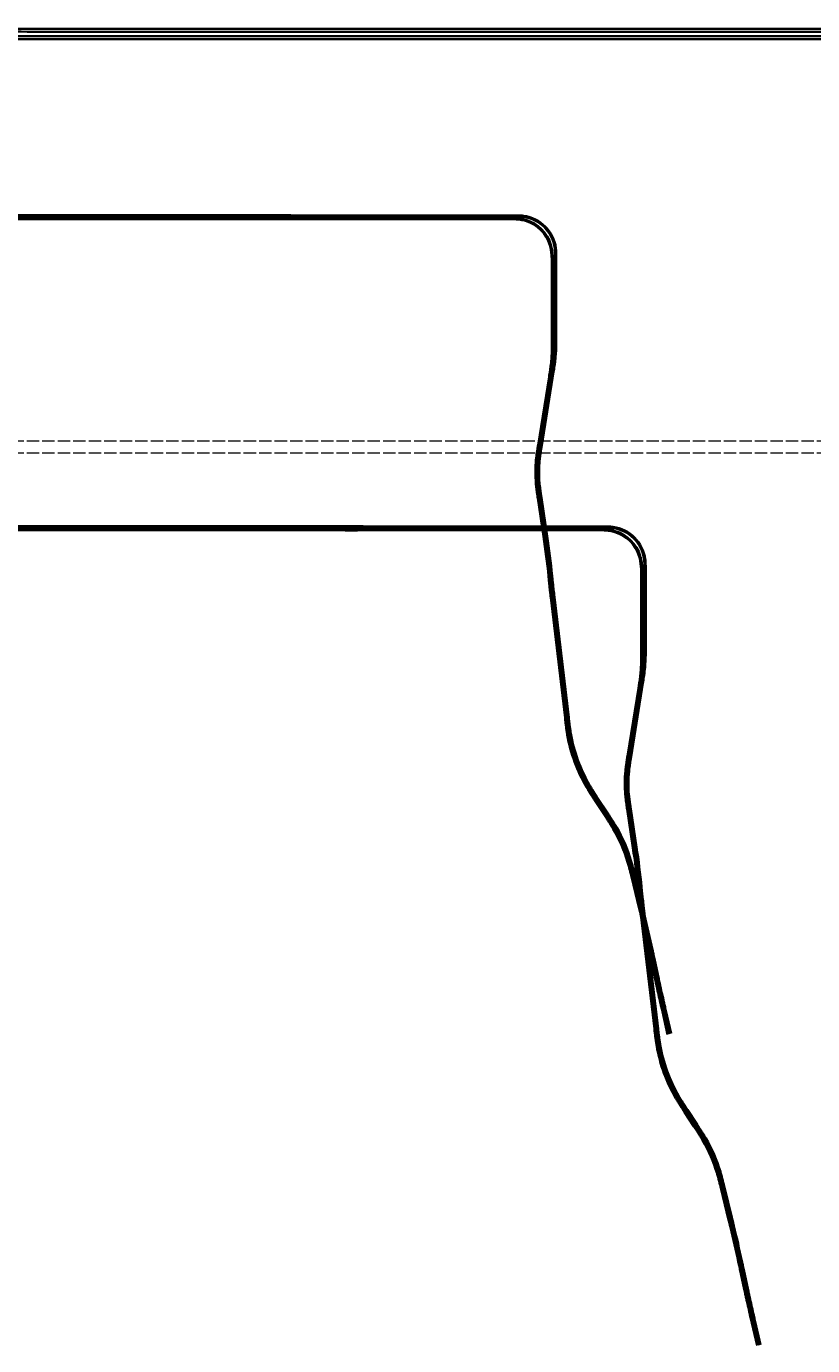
# Model space of a CAD drawing. Header units: metres. Extents: x -5203299 to 2078834, y 245743 to 5817682.
# Tile 254 of 256: x 366873 to 367840, y 5812834 to 5814456. Entities that reach past the tile are written whole.
import ezdxf

# ---------------------------------------------------------------- set-up
doc = ezdxf.new("R2010")
doc.units = ezdxf.units.M
doc.header["$LTSCALE"] = 0.5
doc.linetypes.add('ISO-02 Strichlinie', pattern=[3.81, 3.048, -0.762])
for name, color, linetype, lineweight, true_color in [('30 -35 Decken- 0 Decken', 7, 'Continuous', 35, 0x00ee00), ('70 -72 Beschriftung- 1 Beschriftung allgemein', 7, 'Continuous', 9, 0xff6633), ('99.04_Gleisplanung VP 02_23-EB-1236L-A-FAHRKANTE', 150, 'Continuous', 35, 0x007fff), ('99.04_Gleisplanung VP 02_23-EB-1236R-A-FAHRKANTE', 150, 'Continuous', 35, 0x007fff)]:
    doc.layers.add(name, color=color, linetype=linetype, lineweight=lineweight, true_color=true_color)
doc.layers.add('30 -39 Baustelle- Fläche', color=7, linetype='Continuous', lineweight=15)
doc.layers.add('Keine', color=7, linetype='Continuous', lineweight=9)
doc.styles.add('Arial', font='arial.ttf')

# ---------------------------------------------------------------- blocks, each defined once
blk = doc.blocks.new('_23-07-06_Massenplan_TB_Weiterführende Schule (3D)')
at = {"layer": '99.04_Gleisplanung VP 02_23-EB-1236L-A-FAHRKANTE', "flags": 128}
for points in [[(1068.7, -989.2), (1062.2, -961), (1062.2, -961, -0.000172), (1060.7, -954.7), (1060.7, -954.7), (1060.7, -954.7, -0.000515), (1059.7, -950.2), (1059.7, -950.2), (1059.7, -950.2, -0.002501), (1055.3, -930.7), (1055.3, -930.7, -0.000515), (1054.3, -926.2), (1054.3, -926.2, -0.000172), (1053, -919.9), (1053, -919.9), (1048.1, -897), (1048.1, -897, 0.000172), (1046.7, -890.7), (1046.7, -890.7, 0.000516), (1045.7, -886.2), (1045.7, -886.2, 0.005497), (1035.9, -843.5), (1035.9, -843.5, 0.000516), (1034.9, -839), (1034.9, -839, 0.000172), (1033.3, -832.8), (1024.5, -796.7), (1024.5, -796.7, 0.000206), (1023.9, -793.9), (1023.9, -793.9, 0.000617), (1023.4, -791.9), (1023.4, -791.9, 0.001028), (1022.7, -789.3, 0.001439), (1022.1, -787), (1022.1, -787, 0.00185), (1021.5, -784.5), (1021.5, -784.5, 0.002262), (1020.9, -782.2, 0.002673), (1020.2, -779.7), (1020.2, -779.7, 0.003084), (1019.5, -777.4), (1019.5, -777.4), (1019.5, -777.4, 0.059038), (1001.7, -736.6), (1001.7, -736.6, 0.003084), (1000.5, -734.5, 0.002673), (999.2, -732.3, 0.002262), (997.9, -730.2), (997.9, -730.2, 0.00185), (996.5, -728.1), (996.5, -728.1, 0.001439), (995.3, -726.1, 0.001028), (993.8, -723.9, 0.000617), (992.7, -722.1), (992.7, -722.1, 0.000206), (991.1, -719.7), (991.1, -719.7), (979.6, -702.2, -0.000202), (978, -699.7), (978, -699.7, -0.000607), (976.9, -698), (976.9, -698), (976.9, -698, -0.001012), (975.4, -695.8), (975.4, -695.8, -0.001416), (974.1, -693.8), (974.1, -693.8, -0.001821), (972.8, -691.6), (972.8, -691.6, -0.002226), (971.5, -689.5, -0.00263), (970.2, -687.3), (970.2, -687.3, -0.003035), (968.9, -685.2), (968.9, -685.2, -0.089393), (945.3, -620.7, -0.003187), (944.9, -618.1), (944.9, -618.1, -0.002762), (944.5, -615.5), (944.5, -615.5), (944.5, -615.5, -0.002337), (944.1, -613), (944.1, -613, -0.001912), (943.8, -610.3, -0.001487), (943.4, -607.8, -0.001062), (943.1, -605, -0.000637), (942.8, -602.9), (942.8, -602.9, -0.000212), (942.5, -599.8), (942.5, -599.8), (925, -452.1, -0.004356), (923.1, -434.7), (922.2, -425.7), (922.2, -425.7, 0.012297), (916.1, -377), (916.1, -377), (909, -329.6), (909, -329.6, -0.00023), (908.6, -327.1), (908.6, -327.1), (908.6, -327.1, -0.000689), (908.3, -325.2), (908.3, -325.2, -0.001149), (908, -322.8, -0.001608), (907.7, -320.7), (907.7, -320.7, -0.002067), (907.4, -318.4), (907.4, -318.4), (907.4, -318.4, -0.002527), (907.2, -316.3), (907.2, -316.3, -0.002986), (906.9, -314), (906.9, -314, -0.003446), (906.7, -311.8), (906.7, -311.8), (906.7, -311.8, -0.047889), (906.8, -282.4), (906.8, -282.4), (906.8, -282.4, -0.003446), (907.1, -280.2), (907.1, -280.2, -0.002986), (907.4, -277.9), (907.4, -277.9, -0.002527), (907.6, -275.7), (907.6, -275.7), (907.6, -275.7, -0.002067), (908, -273.4), (908, -273.4), (908, -273.4), (908, -273.4, -0.001608), (908.3, -271.3), (908.3, -271.3), (908.3, -271.3, -0.001149), (908.6, -269), (908.6, -269), (908.6, -269), (908.6, -269, -0.000689), (908.9, -267.1), (908.9, -267.1), (908.9, -267.1, -0.00023), (909.4, -264.5), (922.9, -180.7, 0.000535), (923.5, -177), (923.5, -177, 0.001604), (923.9, -174.3), (923.9, -174.3), (923.9, -174.3, 0.002673), (924.4, -170.9), (924.4, -170.9, 0.003742), (924.8, -167.9), (924.8, -167.9, 0.022917), (926.2, -150.6, 0.003742), (926.2, -147.6), (926.2, -147.6, 0.002673), (926.3, -144.1), (926.3, -144.1, 0.001604), (926.3, -141.4), (926.3, -141.4, 0.000535), (926.3, -137.7), (926.3, -137.7), (926.3, -44.3), (926.3, -44.3, 0.000282), (926.3, -42.4), (926.3, -42.4), (926.3, -42.4), (926.3, -42.4, 0.000846), (926.3, -41.1), (926.3, -41.1), (926.3, -41.1, 0.001411), (926.2, -39.4), (926.2, -39.4, 0.001975), (926.2, -37.8), (926.2, -37.8, 0.005642), (926.1, -34.4), (926.1, -34.4), (926.1, -34.4, 0.0079), (926, -31.4), (926, -31.4), (926, -31.4, 0.010157), (925.6, -28.1), (925.6, -28.1, 0.012414), (925.2, -25, 0.014671), (924.6, -21.8), (924.6, -21.8, 0.016929), (923.8, -18.7), (923.8, -18.7), (923.8, -18.7, 0.253394), (894, 11.1), (894, 11.1, 0.016929), (891, 11.9), (891, 11.9, 0.014671), (887.7, 12.5), (887.7, 12.5, 0.012414), (884.7, 12.9), (884.7, 12.9, 0.010157), (881.3, 13.2), (881.3, 13.2, 0.007899), (878.3, 13.4, 0.005642), (874.9, 13.5), (874.9, 13.5, 0.001975), (873.4, 13.5), (873.4, 13.5, 0.001411), (871.6, 13.5), (871.6, 13.5), (871.6, 13.5), (871.6, 13.5, 0.000846), (870.3, 13.5), (870.3, 13.5), (870.3, 13.5), (870.3, 13.5), (870.3, 13.5, 0.000282), (868.4, 13.5), (868.4, 13.5), (611.5, 13.5), (611.5, 13.5, 0.003084), (586.9, 13.4), (586.9, 13.4), (586.9, 13.4), (586.9, 13.4), (586.9, 13.4, -0.0031), (562.1, 13.2), (562.1, 13.2), (-195.7, 13.3)], [(1070.1, -988.8), (1063.5, -960.7), (1063.5, -960.7, -0.000172), (1062.1, -954.4), (1062.1, -954.4), (1062.1, -954.4, -0.000515), (1061.1, -949.9), (1061.1, -949.9, -0.002501), (1056.7, -930.4), (1056.7, -930.4, -0.000515), (1055.7, -925.9), (1055.7, -925.9), (1055.7, -925.9), (1055.7, -925.9, -0.000172), (1054.4, -919.6), (1054.4, -919.6), (1049.5, -896.7, 0.000172), (1048.1, -890.4, 0.000516), (1047.1, -885.9, 0.005497), (1037.3, -843.1, 0.000516), (1036.3, -838.7, 0.000172), (1034.7, -832.4), (1025.9, -796.4, 0.000206), (1025.2, -793.5), (1025.2, -793.5, 0.000617), (1024.7, -791.5), (1024.7, -791.5, 0.001028), (1024.1, -788.9, 0.001439), (1023.5, -786.7, 0.00185), (1022.9, -784.2, 0.002262), (1022.2, -781.8), (1022.2, -781.8, 0.002673), (1021.5, -779.3), (1021.5, -779.3), (1021.5, -779.3, 0.003084), (1020.9, -777), (1020.9, -777, 0.059038), (1003, -735.8, 0.003084), (1001.7, -733.7, 0.002673), (1000.4, -731.5), (1000.4, -731.5, 0.002262), (999.1, -729.5), (999.1, -729.5, 0.00185), (997.7, -727.3, 0.001439), (996.5, -725.3, 0.001028), (995, -723.1, 0.000617), (993.9, -721.3), (993.9, -721.3, 0.000206), (992.3, -718.9), (992.3, -718.9), (980.8, -701.4, -0.000202), (979.2, -698.9, -0.000607), (978.1, -697.2, -0.001012), (976.6, -695, -0.001416), (975.4, -693), (975.4, -693, -0.001821), (974, -690.8), (974, -690.8, -0.002226), (972.7, -688.8, -0.00263), (971.4, -686.6, -0.003035), (970.1, -684.5, -0.089393), (946.7, -620.4), (946.7, -620.4, -0.003187), (946.3, -617.9), (946.3, -617.9), (946.3, -617.9, -0.002762), (945.9, -615.3), (945.9, -615.3, -0.002337), (945.5, -612.8, -0.001912), (945.2, -610.1), (945.2, -610.1, -0.001487), (944.9, -607.6), (944.9, -607.6), (944.9, -607.6, -0.001062), (944.5, -604.9), (944.5, -604.9), (944.5, -604.9, -0.000637), (944.3, -602.7), (944.3, -602.7), (944.3, -602.7, -0.000212), (943.9, -599.7), (926.5, -451.9, -0.004356), (924.6, -434.5), (923.7, -425.6), (923.7, -425.6, 0.012297), (917.5, -376.7), (910.4, -329.4, -0.00023), (910, -326.8), (910, -326.8, -0.000689), (909.8, -325), (909.8, -325), (909.8, -325, -0.001149), (909.4, -322.6), (909.4, -322.6, -0.001608), (909.1, -320.5, -0.002067), (908.8, -318.2), (908.8, -318.2, -0.002527), (908.6, -316.1), (908.6, -316.1), (908.6, -316.1, -0.002986), (908.3, -313.8), (908.3, -313.8), (908.3, -313.8, -0.003446), (908.1, -311.6), (908.1, -311.6, -0.047889), (908.3, -282.5), (908.3, -282.5, -0.003446), (908.5, -280.4), (908.5, -280.4), (908.5, -280.4, -0.002986), (908.8, -278.1), (908.8, -278.1), (908.8, -278.1, -0.002527), (909.1, -275.9), (909.1, -275.9), (909.1, -275.9, -0.002067), (909.4, -273.6), (909.4, -273.6), (909.4, -273.6, -0.001608), (909.7, -271.5), (909.7, -271.5), (909.7, -271.5, -0.001149), (910.1, -269.2), (910.1, -269.2), (910.1, -269.2, -0.000689), (910.4, -267.3), (910.4, -267.3, -0.00023), (910.8, -264.8), (924.3, -181, 0.000535), (924.9, -177.2, 0.001604), (925.3, -174.5), (925.3, -174.5, 0.002673), (925.8, -171.1), (925.8, -171.1), (925.8, -171.1, 0.003742), (926.2, -168.1), (926.2, -168.1), (926.2, -168.1, 0.022917), (927.6, -150.7), (927.6, -150.7, 0.003742), (927.7, -147.6, 0.002673), (927.7, -144.2, 0.001604), (927.7, -141.4, 0.000535), (927.7, -137.7), (927.7, -44.3), (927.7, -44.3), (927.7, -44.3, 0.000282), (927.7, -42.4), (927.7, -42.4), (927.7, -42.4, 0.000846), (927.7, -41.1), (927.7, -41.1), (927.7, -41.1, 0.001411), (927.7, -39.3), (927.7, -39.3), (927.7, -39.3, 0.001975), (927.7, -37.8), (927.7, -37.8), (927.7, -37.8, 0.005642), (927.6, -34.4), (927.6, -34.4), (927.6, -34.4, 0.0079), (927.4, -31.3), (927.4, -31.3, 0.010157), (927.1, -27.9), (927.1, -27.9, 0.012414), (926.6, -24.7), (926.6, -24.7), (926.6, -24.7, 0.014671), (926, -21.4), (926, -21.4, 0.016929), (925.2, -18.3, 0.253394), (894.4, 12.4, 0.016929), (891.3, 13.3), (891.3, 13.3, 0.014671), (888, 13.9), (888, 13.9, 0.012414), (884.8, 14.3, 0.010157), (881.4, 14.7), (881.4, 14.7, 0.007899), (878.4, 14.8), (878.4, 14.8), (878.4, 14.8, 0.005642), (874.9, 14.9), (874.9, 14.9, 0.001975), (873.4, 15), (873.4, 15, 0.001411), (871.7, 15), (871.7, 15), (871.7, 15), (871.7, 15, 0.000846), (870.3, 15), (870.3, 15), (870.3, 15), (870.3, 15), (870.3, 15, 0.000282), (868.4, 15), (868.4, 15), (868.4, 15), (611.5, 15), (611.5, 15, 0.003084), (586.8, 14.8), (586.8, 14.8, -0.0031), (562.1, 14.7), (-195.7, 14.7, -0.005965)]]:
    blk.add_lwpolyline(points, format="xyb", dxfattribs=at)
at = {"layer": '99.04_Gleisplanung VP 02_23-EB-1236R-A-FAHRKANTE', "flags": 128}
for points in [[(1073, -988.2), (1066.5, -960, -0.000172), (1065.1, -953.7), (1065.1, -953.7, -0.000516), (1064.1, -949.2), (1064.1, -949.2), (1064.1, -949.2, -0.0025), (1059.7, -929.7), (1059.7, -929.7, -0.000516), (1058.7, -925.3), (1058.7, -925.3, -0.000172), (1057.4, -919), (1057.4, -919), (1057.4, -919), (1052.4, -896), (1052.4, -896, 0.000172), (1051.1, -889.8), (1051.1, -889.8), (1051.1, -889.8, 0.000516), (1050.1, -885.3), (1050.1, -885.3, 0.005498), (1040.3, -842.4), (1040.3, -842.4, 0.000516), (1039.2, -837.9), (1039.2, -837.9), (1039.2, -837.9, 0.000172), (1037.7, -831.7), (1037.7, -831.7), (1028.7, -794.7, 0.000206), (1028, -791.8, 0.000617), (1027.5, -789.8, 0.001028), (1026.8, -787.3, 0.001439), (1026.3, -785, 0.00185), (1025.6, -782.5), (1025.6, -782.5, 0.002262), (1025, -780.1), (1025, -780.1, 0.002673), (1024.3, -777.7), (1024.3, -777.7, 0.003084), (1023.6, -775.3), (1023.6, -775.3, 0.059096), (1005.7, -734.1, 0.003084), (1004.4, -732, 0.002673), (1003.1, -729.8, 0.002262), (1001.8, -727.7, 0.00185), (1000.4, -725.6, 0.001439), (999.2, -723.6), (999.2, -723.6, 0.001028), (997.7, -721.4), (997.7, -721.4, 0.000617), (996.6, -719.6), (996.6, -719.6, 0.000206), (995, -717.2), (995, -717.2), (983.3, -699.4, -0.000206), (981.7, -697, -0.000617), (980.6, -695.2), (980.6, -695.2, -0.001028), (979.2, -693), (979.2, -693, -0.001439), (977.9, -691), (977.9, -691, -0.00185), (976.5, -688.8), (976.5, -688.8), (976.5, -688.8, -0.002262), (975.2, -686.8), (975.2, -686.8, -0.002673), (973.9, -684.6, -0.003084), (972.7, -682.5), (972.7, -682.5, -0.089685), (949.6, -619.2), (949.6, -619.2, -0.003084), (949.2, -616.8), (949.2, -616.8, -0.002673), (948.9, -614.3), (948.9, -614.3), (948.9, -614.3, -0.002262), (948.5, -611.9), (948.5, -611.9), (948.5, -611.9, -0.00185), (948.2, -609.4), (948.2, -609.4, -0.001439), (947.9, -607, -0.001028), (947.5, -604.4, -0.000617), (947.3, -602.3), (947.3, -602.3, -0.000206), (947, -599.5), (947, -599.5), (929.5, -451.5, -0.004356), (927.6, -434.2), (926.7, -425.3), (926.7, -425.3, 0.012297), (920.6, -376.3), (920.6, -376.3), (913.4, -329), (913.4, -329), (913.4, -329, -0.000234), (913.1, -326.4), (913.1, -326.4), (913.1, -326.4, -0.000703), (912.8, -324.5, -0.001172), (912.4, -322.2), (912.4, -322.2, -0.001641), (912.2, -320.1), (912.2, -320.1, -0.002109), (911.9, -317.8, -0.002578), (911.6, -315.6), (911.6, -315.6, -0.003047), (911.3, -313.4), (911.3, -313.4), (911.3, -313.4, -0.003516), (911.1, -311.2), (911.1, -311.2), (911.1, -311.2, -0.04729), (911.3, -283), (911.3, -283, -0.003516), (911.5, -280.8, -0.003047), (911.8, -278.6, -0.002578), (912.1, -276.4, -0.002109), (912.4, -274.1, -0.001641), (912.7, -272), (912.7, -272, -0.001172), (913.1, -269.7), (913.1, -269.7), (913.1, -269.7), (913.1, -269.7, -0.000703), (913.4, -267.8), (913.4, -267.8, -0.000234), (913.8, -265.2), (928.4, -174.5), (928.4, -174.5, 0.000486), (929, -171), (929, -171), (929, -171, 0.001457), (929.3, -168.5), (929.3, -168.5, 0.002428), (929.8, -165.4, 0.003399), (930.2, -162.6, 0.024483), (931.7, -143.7, 0.003399), (931.8, -140.8, 0.002428), (931.8, -137.7), (931.8, -137.7, 0.001457), (931.8, -135.1), (931.8, -135.1), (931.8, -135.1, 0.000486), (931.8, -131.6), (931.8, -131.6), (931.8, -34.3, 0.000515), (931.8, -32.6), (931.8, -32.6, 0.001545), (931.8, -31.3, 0.002576), (931.8, -29.7, 0.003606), (931.7, -28.3, 0.004636), (931.7, -26.7, 0.005666), (931.6, -25.3), (931.6, -25.3, 0.006697), (931.4, -23.7), (931.4, -23.7, 0.007727), (931.3, -22.2), (931.3, -22.2, 0.33882), (891.5, 17.5), (891.5, 17.5), (891.5, 17.5, 0.007727), (890.1, 17.7), (890.1, 17.7), (890.1, 17.7, 0.006697), (888.5, 17.8), (888.5, 17.8, 0.005666), (887, 17.9), (887, 17.9, 0.004636), (885.5, 18), (885.5, 18), (885.5, 18, 0.003606), (884.1, 18), (884.1, 18), (884.1, 18, 0.002576), (882.5, 18), (882.5, 18, 0.001545), (881.2, 18), (881.2, 18), (881.2, 18), (881.2, 18, 0.000515), (879.5, 18), (879.5, 18), (611.5, 18), (611.5, 18), (611.5, 18, -0.00304), (587.2, 18.2), (587.2, 18.2), (587.2, 18.2, 0.003024), (563, 18.3), (563, 18.3), (563, 18.3), (563, 18.3), (-195.6, 18.4)], [(1071.6, -988.5), (1065.1, -960.3), (1065.1, -960.3, -0.000172), (1063.7, -954), (1063.7, -954), (1063.7, -954, -0.000516), (1062.7, -949.6), (1062.7, -949.6), (1062.7, -949.6, -0.0025), (1058.3, -930), (1058.3, -930), (1058.3, -930, -0.000516), (1057.3, -925.6), (1057.3, -925.6), (1057.3, -925.6, -0.000172), (1056, -919.3), (1056, -919.3), (1051, -896.3, 0.000172), (1049.7, -890.1, 0.000516), (1048.7, -885.6), (1048.7, -885.6, 0.005498), (1038.9, -842.7), (1038.9, -842.7, 0.000516), (1037.8, -838.3, 0.000172), (1036.3, -832.1), (1036.3, -832.1), (1027.3, -795), (1027.3, -795, 0.000206), (1026.6, -792.2), (1026.6, -792.2, 0.000617), (1026.1, -790.2, 0.001028), (1025.4, -787.6, 0.001439), (1024.9, -785.3, 0.00185), (1024.2, -782.8), (1024.2, -782.8, 0.002262), (1023.6, -780.5), (1023.6, -780.5, 0.002673), (1022.9, -778.1), (1022.9, -778.1, 0.003084), (1022.2, -775.7), (1022.2, -775.7), (1022.2, -775.7, 0.059096), (1004.4, -734.8), (1004.4, -734.8, 0.003084), (1003.2, -732.7, 0.002673), (1001.9, -730.6, 0.002262), (1000.6, -728.5), (1000.6, -728.5, 0.00185), (999.2, -726.3), (999.2, -726.3), (999.2, -726.3, 0.001439), (998, -724.3), (998, -724.3, 0.001028), (996.5, -722.1, 0.000617), (995.4, -720.4), (995.4, -720.4, 0.000206), (993.8, -718), (982.1, -700.2), (982.1, -700.2), (982.1, -700.2, -0.000206), (980.5, -697.7), (980.5, -697.7), (980.5, -697.7, -0.000617), (979.4, -696), (979.4, -696, -0.001028), (977.9, -693.8), (977.9, -693.8, -0.001439), (976.7, -691.8), (976.7, -691.8, -0.00185), (975.3, -689.6), (975.3, -689.6, -0.002262), (974, -687.5), (974, -687.5, -0.002673), (972.7, -685.3), (972.7, -685.3, -0.003084), (971.4, -683.2), (971.4, -683.2, -0.089685), (948.2, -619.5, -0.003084), (947.8, -617.1, -0.002673), (947.4, -614.5), (947.4, -614.5, -0.002262), (947.1, -612.1), (947.1, -612.1, -0.00185), (946.7, -609.6, -0.001439), (946.4, -607.2), (946.4, -607.2, -0.001028), (946.1, -604.6), (946.1, -604.6), (946.1, -604.6, -0.000617), (945.9, -602.5), (945.9, -602.5, -0.000206), (945.5, -599.6), (928.1, -451.7), (928.1, -451.7, -0.004356), (926.2, -434.4), (926.2, -434.4), (925.3, -425.4, 0.012297), (919.1, -376.5), (912, -329.2), (912, -329.2, -0.000234), (911.6, -326.6), (911.6, -326.6), (911.6, -326.6, -0.000703), (911.4, -324.7), (911.4, -324.7), (911.4, -324.7, -0.001172), (911, -322.4), (911, -322.4), (911, -322.4, -0.001641), (910.7, -320.3), (910.7, -320.3, -0.002109), (910.4, -318), (910.4, -318, -0.002578), (910.2, -315.8), (910.2, -315.8, -0.003047), (909.9, -313.5), (909.9, -313.5, -0.003516), (909.7, -311.3), (909.7, -311.3), (909.7, -311.3, -0.04729), (909.9, -282.9), (909.9, -282.9, -0.003516), (910.1, -280.7), (910.1, -280.7, -0.003047), (910.4, -278.4), (910.4, -278.4, -0.002578), (910.6, -276.2), (910.6, -276.2, -0.002109), (911, -273.9), (911, -273.9), (911, -273.9, -0.001641), (911.3, -271.8), (911.3, -271.8), (911.3, -271.8, -0.001172), (911.7, -269.5), (911.7, -269.5), (911.7, -269.5, -0.000703), (911.9, -267.6), (911.9, -267.6), (911.9, -267.6), (911.9, -267.6, -0.000234), (912.4, -265), (912.4, -265), (927, -174.2, 0.000486), (927.5, -170.8, 0.001457), (927.9, -168.3), (927.9, -168.3, 0.002428), (928.4, -165.2, 0.003399), (928.8, -162.4), (928.8, -162.4, 0.024483), (930.3, -143.6), (930.3, -143.6, 0.003399), (930.3, -140.8, 0.002428), (930.4, -137.6, 0.001457), (930.4, -135.1), (930.4, -135.1), (930.4, -135.1, 0.000486), (930.4, -131.6), (930.4, -131.6), (930.4, -34.3), (930.4, -34.3, 0.000515), (930.4, -32.6), (930.4, -32.6, 0.001545), (930.4, -31.3), (930.4, -31.3, 0.002576), (930.3, -29.7), (930.3, -29.7, 0.003606), (930.3, -28.3, 0.004636), (930.2, -26.8, 0.005666), (930.1, -25.4, 0.006697), (930, -23.9), (930, -23.9, 0.007727), (929.8, -22.4), (929.8, -22.4), (929.8, -22.4, 0.33882), (891.3, 16.1), (891.3, 16.1), (891.3, 16.1, 0.007727), (889.9, 16.2), (889.9, 16.2), (889.9, 16.2), (889.9, 16.2, 0.006697), (888.4, 16.4), (888.4, 16.4), (888.4, 16.4, 0.005666), (887, 16.5), (887, 16.5), (887, 16.5, 0.004636), (885.4, 16.5), (885.4, 16.5), (885.4, 16.5), (885.4, 16.5, 0.003606), (884, 16.6), (884, 16.6), (884, 16.6, 0.002576), (882.5, 16.6), (882.5, 16.6), (882.5, 16.6), (882.5, 16.6), (882.5, 16.6, 0.001545), (881.2, 16.6), (881.2, 16.6, 0.000515), (879.5, 16.6), (611.5, 16.6, -0.00304), (587.2, 16.7), (587.2, 16.7), (587.2, 16.7, 0.003024), (563, 16.9), (-195.6, 16.9, -0.005965)]]:
    blk.add_lwpolyline(points, format="xyb", dxfattribs=at)
blk = doc.blocks.new('_23-07-06_Massenplan_TB_Weiterführende Schule-2 (3D)')
at = {"layer": '99.04_Gleisplanung VP 02_23-EB-1236L-A-FAHRKANTE', "flags": 128}
for points in [[(1068.7, -989.2), (1062.2, -961), (1062.2, -961, -0.000172), (1060.7, -954.7), (1060.7, -954.7), (1060.7, -954.7, -0.000515), (1059.7, -950.2), (1059.7, -950.2), (1059.7, -950.2, -0.002501), (1055.3, -930.7), (1055.3, -930.7, -0.000515), (1054.3, -926.2), (1054.3, -926.2, -0.000172), (1053, -919.9), (1053, -919.9), (1048.1, -897), (1048.1, -897, 0.000172), (1046.7, -890.7), (1046.7, -890.7, 0.000516), (1045.7, -886.2), (1045.7, -886.2, 0.005497), (1035.9, -843.5), (1035.9, -843.5, 0.000516), (1034.9, -839), (1034.9, -839, 0.000172), (1033.3, -832.8), (1024.5, -796.7), (1024.5, -796.7, 0.000206), (1023.9, -793.9), (1023.9, -793.9, 0.000617), (1023.4, -791.9), (1023.4, -791.9, 0.001028), (1022.7, -789.3, 0.001439), (1022.1, -787), (1022.1, -787, 0.00185), (1021.5, -784.5), (1021.5, -784.5, 0.002262), (1020.9, -782.2, 0.002673), (1020.2, -779.7), (1020.2, -779.7, 0.003084), (1019.5, -777.4), (1019.5, -777.4), (1019.5, -777.4, 0.059038), (1001.7, -736.6), (1001.7, -736.6, 0.003084), (1000.5, -734.5, 0.002673), (999.2, -732.3, 0.002262), (997.9, -730.2), (997.9, -730.2, 0.00185), (996.5, -728.1), (996.5, -728.1, 0.001439), (995.3, -726.1, 0.001028), (993.8, -723.9, 0.000617), (992.7, -722.1), (992.7, -722.1, 0.000206), (991.1, -719.7), (991.1, -719.7), (979.6, -702.2, -0.000202), (978, -699.7), (978, -699.7, -0.000607), (976.9, -698), (976.9, -698), (976.9, -698, -0.001012), (975.4, -695.8), (975.4, -695.8, -0.001416), (974.1, -693.8), (974.1, -693.8, -0.001821), (972.8, -691.6), (972.8, -691.6, -0.002226), (971.5, -689.5, -0.00263), (970.2, -687.3), (970.2, -687.3, -0.003035), (968.9, -685.2), (968.9, -685.2, -0.089393), (945.3, -620.7, -0.003187), (944.9, -618.1), (944.9, -618.1, -0.002762), (944.5, -615.5), (944.5, -615.5), (944.5, -615.5, -0.002337), (944.1, -613), (944.1, -613, -0.001912), (943.8, -610.3, -0.001487), (943.4, -607.8, -0.001062), (943.1, -605, -0.000637), (942.8, -602.9), (942.8, -602.9, -0.000212), (942.5, -599.8), (942.5, -599.8), (925, -452.1, -0.004356), (923.1, -434.7), (922.2, -425.7), (922.2, -425.7, 0.012297), (916.1, -377), (916.1, -377), (909, -329.6), (909, -329.6, -0.00023), (908.6, -327.1), (908.6, -327.1), (908.6, -327.1, -0.000689), (908.3, -325.2), (908.3, -325.2, -0.001149), (908, -322.8, -0.001608), (907.7, -320.7), (907.7, -320.7, -0.002067), (907.4, -318.4), (907.4, -318.4), (907.4, -318.4, -0.002527), (907.2, -316.3), (907.2, -316.3, -0.002986), (906.9, -314), (906.9, -314, -0.003446), (906.7, -311.8), (906.7, -311.8), (906.7, -311.8, -0.047889), (906.8, -282.4), (906.8, -282.4), (906.8, -282.4, -0.003446), (907.1, -280.2), (907.1, -280.2, -0.002986), (907.4, -277.9), (907.4, -277.9, -0.002527), (907.6, -275.7), (907.6, -275.7), (907.6, -275.7, -0.002067), (908, -273.4), (908, -273.4), (908, -273.4), (908, -273.4, -0.001608), (908.3, -271.3), (908.3, -271.3), (908.3, -271.3, -0.001149), (908.6, -269), (908.6, -269), (908.6, -269), (908.6, -269, -0.000689), (908.9, -267.1), (908.9, -267.1), (908.9, -267.1, -0.00023), (909.4, -264.5), (922.9, -180.7, 0.000535), (923.5, -177), (923.5, -177, 0.001604), (923.9, -174.3), (923.9, -174.3), (923.9, -174.3, 0.002673), (924.4, -170.9), (924.4, -170.9, 0.003742), (924.8, -167.9), (924.8, -167.9, 0.022917), (926.2, -150.6, 0.003742), (926.2, -147.6), (926.2, -147.6, 0.002673), (926.3, -144.1), (926.3, -144.1, 0.001604), (926.3, -141.4), (926.3, -141.4, 0.000535), (926.3, -137.7), (926.3, -137.7), (926.3, -44.3), (926.3, -44.3, 0.000282), (926.3, -42.4), (926.3, -42.4), (926.3, -42.4), (926.3, -42.4, 0.000846), (926.3, -41.1), (926.3, -41.1), (926.3, -41.1, 0.001411), (926.2, -39.4), (926.2, -39.4, 0.001975), (926.2, -37.8), (926.2, -37.8, 0.005642), (926.1, -34.4), (926.1, -34.4), (926.1, -34.4, 0.0079), (926, -31.4), (926, -31.4), (926, -31.4, 0.010157), (925.6, -28.1), (925.6, -28.1, 0.012414), (925.2, -25, 0.014671), (924.6, -21.8), (924.6, -21.8, 0.016929), (923.8, -18.7), (923.8, -18.7), (923.8, -18.7, 0.253394), (894, 11.1), (894, 11.1, 0.016929), (891, 11.9), (891, 11.9, 0.014671), (887.7, 12.5), (887.7, 12.5, 0.012414), (884.7, 12.9), (884.7, 12.9, 0.010157), (881.3, 13.2), (881.3, 13.2, 0.007899), (878.3, 13.4, 0.005642), (874.9, 13.5), (874.9, 13.5, 0.001975), (873.4, 13.5), (873.4, 13.5, 0.001411), (871.6, 13.5), (871.6, 13.5), (871.6, 13.5), (871.6, 13.5, 0.000846), (870.3, 13.5), (870.3, 13.5), (870.3, 13.5), (870.3, 13.5), (870.3, 13.5, 0.000282), (868.4, 13.5), (868.4, 13.5), (611.5, 13.5), (611.5, 13.5, 0.003084), (586.9, 13.4), (586.9, 13.4), (586.9, 13.4), (586.9, 13.4), (586.9, 13.4, -0.0031), (562.1, 13.2), (562.1, 13.2), (-195.7, 13.3)], [(1070.1, -988.8), (1063.5, -960.7), (1063.5, -960.7, -0.000172), (1062.1, -954.4), (1062.1, -954.4), (1062.1, -954.4, -0.000515), (1061.1, -949.9), (1061.1, -949.9, -0.002501), (1056.7, -930.4), (1056.7, -930.4, -0.000515), (1055.7, -925.9), (1055.7, -925.9), (1055.7, -925.9), (1055.7, -925.9, -0.000172), (1054.4, -919.6), (1054.4, -919.6), (1049.5, -896.7, 0.000172), (1048.1, -890.4, 0.000516), (1047.1, -885.9, 0.005497), (1037.3, -843.1, 0.000516), (1036.3, -838.7, 0.000172), (1034.7, -832.4), (1025.9, -796.4, 0.000206), (1025.2, -793.5), (1025.2, -793.5, 0.000617), (1024.7, -791.5), (1024.7, -791.5, 0.001028), (1024.1, -788.9, 0.001439), (1023.5, -786.7, 0.00185), (1022.9, -784.2, 0.002262), (1022.2, -781.8), (1022.2, -781.8, 0.002673), (1021.5, -779.3), (1021.5, -779.3), (1021.5, -779.3, 0.003084), (1020.9, -777), (1020.9, -777, 0.059038), (1003, -735.8, 0.003084), (1001.7, -733.7, 0.002673), (1000.4, -731.5), (1000.4, -731.5, 0.002262), (999.1, -729.5), (999.1, -729.5, 0.00185), (997.7, -727.3, 0.001439), (996.5, -725.3, 0.001028), (995, -723.1, 0.000617), (993.9, -721.3), (993.9, -721.3, 0.000206), (992.3, -718.9), (992.3, -718.9), (980.8, -701.4, -0.000202), (979.2, -698.9, -0.000607), (978.1, -697.2, -0.001012), (976.6, -695, -0.001416), (975.4, -693), (975.4, -693, -0.001821), (974, -690.8), (974, -690.8, -0.002226), (972.7, -688.8, -0.00263), (971.4, -686.6, -0.003035), (970.1, -684.5, -0.089393), (946.7, -620.4), (946.7, -620.4, -0.003187), (946.3, -617.9), (946.3, -617.9), (946.3, -617.9, -0.002762), (945.9, -615.3), (945.9, -615.3, -0.002337), (945.5, -612.8, -0.001912), (945.2, -610.1), (945.2, -610.1, -0.001487), (944.9, -607.6), (944.9, -607.6), (944.9, -607.6, -0.001062), (944.5, -604.9), (944.5, -604.9), (944.5, -604.9, -0.000637), (944.3, -602.7), (944.3, -602.7), (944.3, -602.7, -0.000212), (943.9, -599.7), (926.5, -451.9, -0.004356), (924.6, -434.5), (923.7, -425.6), (923.7, -425.6, 0.012297), (917.5, -376.7), (910.4, -329.4, -0.00023), (910, -326.8), (910, -326.8, -0.000689), (909.8, -325), (909.8, -325), (909.8, -325, -0.001149), (909.4, -322.6), (909.4, -322.6, -0.001608), (909.1, -320.5, -0.002067), (908.8, -318.2), (908.8, -318.2, -0.002527), (908.6, -316.1), (908.6, -316.1), (908.6, -316.1, -0.002986), (908.3, -313.8), (908.3, -313.8), (908.3, -313.8, -0.003446), (908.1, -311.6), (908.1, -311.6, -0.047889), (908.3, -282.5), (908.3, -282.5, -0.003446), (908.5, -280.4), (908.5, -280.4), (908.5, -280.4, -0.002986), (908.8, -278.1), (908.8, -278.1), (908.8, -278.1, -0.002527), (909.1, -275.9), (909.1, -275.9), (909.1, -275.9, -0.002067), (909.4, -273.6), (909.4, -273.6), (909.4, -273.6, -0.001608), (909.7, -271.5), (909.7, -271.5), (909.7, -271.5, -0.001149), (910.1, -269.2), (910.1, -269.2), (910.1, -269.2, -0.000689), (910.4, -267.3), (910.4, -267.3, -0.00023), (910.8, -264.8), (924.3, -181, 0.000535), (924.9, -177.2, 0.001604), (925.3, -174.5), (925.3, -174.5, 0.002673), (925.8, -171.1), (925.8, -171.1), (925.8, -171.1, 0.003742), (926.2, -168.1), (926.2, -168.1), (926.2, -168.1, 0.022917), (927.6, -150.7), (927.6, -150.7, 0.003742), (927.7, -147.6, 0.002673), (927.7, -144.2, 0.001604), (927.7, -141.4, 0.000535), (927.7, -137.7), (927.7, -44.3), (927.7, -44.3), (927.7, -44.3, 0.000282), (927.7, -42.4), (927.7, -42.4), (927.7, -42.4, 0.000846), (927.7, -41.1), (927.7, -41.1), (927.7, -41.1, 0.001411), (927.7, -39.3), (927.7, -39.3), (927.7, -39.3, 0.001975), (927.7, -37.8), (927.7, -37.8), (927.7, -37.8, 0.005642), (927.6, -34.4), (927.6, -34.4), (927.6, -34.4, 0.0079), (927.4, -31.3), (927.4, -31.3, 0.010157), (927.1, -27.9), (927.1, -27.9, 0.012414), (926.6, -24.7), (926.6, -24.7), (926.6, -24.7, 0.014671), (926, -21.4), (926, -21.4, 0.016929), (925.2, -18.3, 0.253394), (894.4, 12.4, 0.016929), (891.3, 13.3), (891.3, 13.3, 0.014671), (888, 13.9), (888, 13.9, 0.012414), (884.8, 14.3, 0.010157), (881.4, 14.7), (881.4, 14.7, 0.007899), (878.4, 14.8), (878.4, 14.8), (878.4, 14.8, 0.005642), (874.9, 14.9), (874.9, 14.9, 0.001975), (873.4, 15), (873.4, 15, 0.001411), (871.7, 15), (871.7, 15), (871.7, 15), (871.7, 15, 0.000846), (870.3, 15), (870.3, 15), (870.3, 15), (870.3, 15), (870.3, 15, 0.000282), (868.4, 15), (868.4, 15), (868.4, 15), (611.5, 15), (611.5, 15, 0.003084), (586.8, 14.8), (586.8, 14.8, -0.0031), (562.1, 14.7), (-195.7, 14.7, -0.005965)]]:
    blk.add_lwpolyline(points, format="xyb", dxfattribs=at)
at = {"layer": '99.04_Gleisplanung VP 02_23-EB-1236R-A-FAHRKANTE', "flags": 128}
for points in [[(1073, -988.2), (1066.5, -960, -0.000172), (1065.1, -953.7), (1065.1, -953.7, -0.000516), (1064.1, -949.2), (1064.1, -949.2), (1064.1, -949.2, -0.0025), (1059.7, -929.7), (1059.7, -929.7, -0.000516), (1058.7, -925.3), (1058.7, -925.3, -0.000172), (1057.4, -919), (1057.4, -919), (1057.4, -919), (1052.4, -896), (1052.4, -896, 0.000172), (1051.1, -889.8), (1051.1, -889.8), (1051.1, -889.8, 0.000516), (1050.1, -885.3), (1050.1, -885.3, 0.005498), (1040.3, -842.4), (1040.3, -842.4, 0.000516), (1039.2, -837.9), (1039.2, -837.9), (1039.2, -837.9, 0.000172), (1037.7, -831.7), (1037.7, -831.7), (1028.7, -794.7, 0.000206), (1028, -791.8, 0.000617), (1027.5, -789.8, 0.001028), (1026.8, -787.3, 0.001439), (1026.3, -785, 0.00185), (1025.6, -782.5), (1025.6, -782.5, 0.002262), (1025, -780.1), (1025, -780.1, 0.002673), (1024.3, -777.7), (1024.3, -777.7, 0.003084), (1023.6, -775.3), (1023.6, -775.3, 0.059096), (1005.7, -734.1, 0.003084), (1004.4, -732, 0.002673), (1003.1, -729.8, 0.002262), (1001.8, -727.7, 0.00185), (1000.4, -725.6, 0.001439), (999.2, -723.6), (999.2, -723.6, 0.001028), (997.7, -721.4), (997.7, -721.4, 0.000617), (996.6, -719.6), (996.6, -719.6, 0.000206), (995, -717.2), (995, -717.2), (983.3, -699.4, -0.000206), (981.7, -697, -0.000617), (980.6, -695.2), (980.6, -695.2, -0.001028), (979.2, -693), (979.2, -693, -0.001439), (977.9, -691), (977.9, -691, -0.00185), (976.5, -688.8), (976.5, -688.8), (976.5, -688.8, -0.002262), (975.2, -686.8), (975.2, -686.8, -0.002673), (973.9, -684.6, -0.003084), (972.7, -682.5), (972.7, -682.5, -0.089685), (949.6, -619.2), (949.6, -619.2, -0.003084), (949.2, -616.8), (949.2, -616.8, -0.002673), (948.9, -614.3), (948.9, -614.3), (948.9, -614.3, -0.002262), (948.5, -611.9), (948.5, -611.9), (948.5, -611.9, -0.00185), (948.2, -609.4), (948.2, -609.4, -0.001439), (947.9, -607, -0.001028), (947.5, -604.4, -0.000617), (947.3, -602.3), (947.3, -602.3, -0.000206), (947, -599.5), (947, -599.5), (929.5, -451.5, -0.004356), (927.6, -434.2), (926.7, -425.3), (926.7, -425.3, 0.012297), (920.6, -376.3), (920.6, -376.3), (913.4, -329), (913.4, -329), (913.4, -329, -0.000234), (913.1, -326.4), (913.1, -326.4), (913.1, -326.4, -0.000703), (912.8, -324.5, -0.001172), (912.4, -322.2), (912.4, -322.2, -0.001641), (912.2, -320.1), (912.2, -320.1, -0.002109), (911.9, -317.8, -0.002578), (911.6, -315.6), (911.6, -315.6, -0.003047), (911.3, -313.4), (911.3, -313.4), (911.3, -313.4, -0.003516), (911.1, -311.2), (911.1, -311.2), (911.1, -311.2, -0.04729), (911.3, -283), (911.3, -283, -0.003516), (911.5, -280.8, -0.003047), (911.8, -278.6, -0.002578), (912.1, -276.4, -0.002109), (912.4, -274.1, -0.001641), (912.7, -272), (912.7, -272, -0.001172), (913.1, -269.7), (913.1, -269.7), (913.1, -269.7), (913.1, -269.7, -0.000703), (913.4, -267.8), (913.4, -267.8, -0.000234), (913.8, -265.2), (928.4, -174.5), (928.4, -174.5, 0.000486), (929, -171), (929, -171), (929, -171, 0.001457), (929.3, -168.5), (929.3, -168.5, 0.002428), (929.8, -165.4, 0.003399), (930.2, -162.6, 0.024483), (931.7, -143.7, 0.003399), (931.8, -140.8, 0.002428), (931.8, -137.7), (931.8, -137.7, 0.001457), (931.8, -135.1), (931.8, -135.1), (931.8, -135.1, 0.000486), (931.8, -131.6), (931.8, -131.6), (931.8, -34.3, 0.000515), (931.8, -32.6), (931.8, -32.6, 0.001545), (931.8, -31.3, 0.002576), (931.8, -29.7, 0.003606), (931.7, -28.3, 0.004636), (931.7, -26.7, 0.005666), (931.6, -25.3), (931.6, -25.3, 0.006697), (931.4, -23.7), (931.4, -23.7, 0.007727), (931.3, -22.2), (931.3, -22.2, 0.33882), (891.5, 17.5), (891.5, 17.5), (891.5, 17.5, 0.007727), (890.1, 17.7), (890.1, 17.7), (890.1, 17.7, 0.006697), (888.5, 17.8), (888.5, 17.8, 0.005666), (887, 17.9), (887, 17.9, 0.004636), (885.5, 18), (885.5, 18), (885.5, 18, 0.003606), (884.1, 18), (884.1, 18), (884.1, 18, 0.002576), (882.5, 18), (882.5, 18, 0.001545), (881.2, 18), (881.2, 18), (881.2, 18), (881.2, 18, 0.000515), (879.5, 18), (879.5, 18), (611.5, 18), (611.5, 18), (611.5, 18, -0.00304), (587.2, 18.2), (587.2, 18.2), (587.2, 18.2, 0.003024), (563, 18.3), (563, 18.3), (563, 18.3), (563, 18.3), (-195.6, 18.4)], [(1071.6, -988.5), (1065.1, -960.3), (1065.1, -960.3, -0.000172), (1063.7, -954), (1063.7, -954), (1063.7, -954, -0.000516), (1062.7, -949.6), (1062.7, -949.6), (1062.7, -949.6, -0.0025), (1058.3, -930), (1058.3, -930), (1058.3, -930, -0.000516), (1057.3, -925.6), (1057.3, -925.6), (1057.3, -925.6, -0.000172), (1056, -919.3), (1056, -919.3), (1051, -896.3, 0.000172), (1049.7, -890.1, 0.000516), (1048.7, -885.6), (1048.7, -885.6, 0.005498), (1038.9, -842.7), (1038.9, -842.7, 0.000516), (1037.8, -838.3, 0.000172), (1036.3, -832.1), (1036.3, -832.1), (1027.3, -795), (1027.3, -795, 0.000206), (1026.6, -792.2), (1026.6, -792.2, 0.000617), (1026.1, -790.2, 0.001028), (1025.4, -787.6, 0.001439), (1024.9, -785.3, 0.00185), (1024.2, -782.8), (1024.2, -782.8, 0.002262), (1023.6, -780.5), (1023.6, -780.5, 0.002673), (1022.9, -778.1), (1022.9, -778.1, 0.003084), (1022.2, -775.7), (1022.2, -775.7), (1022.2, -775.7, 0.059096), (1004.4, -734.8), (1004.4, -734.8, 0.003084), (1003.2, -732.7, 0.002673), (1001.9, -730.6, 0.002262), (1000.6, -728.5), (1000.6, -728.5, 0.00185), (999.2, -726.3), (999.2, -726.3), (999.2, -726.3, 0.001439), (998, -724.3), (998, -724.3, 0.001028), (996.5, -722.1, 0.000617), (995.4, -720.4), (995.4, -720.4, 0.000206), (993.8, -718), (982.1, -700.2), (982.1, -700.2), (982.1, -700.2, -0.000206), (980.5, -697.7), (980.5, -697.7), (980.5, -697.7, -0.000617), (979.4, -696), (979.4, -696, -0.001028), (977.9, -693.8), (977.9, -693.8, -0.001439), (976.7, -691.8), (976.7, -691.8, -0.00185), (975.3, -689.6), (975.3, -689.6, -0.002262), (974, -687.5), (974, -687.5, -0.002673), (972.7, -685.3), (972.7, -685.3, -0.003084), (971.4, -683.2), (971.4, -683.2, -0.089685), (948.2, -619.5, -0.003084), (947.8, -617.1, -0.002673), (947.4, -614.5), (947.4, -614.5, -0.002262), (947.1, -612.1), (947.1, -612.1, -0.00185), (946.7, -609.6, -0.001439), (946.4, -607.2), (946.4, -607.2, -0.001028), (946.1, -604.6), (946.1, -604.6), (946.1, -604.6, -0.000617), (945.9, -602.5), (945.9, -602.5, -0.000206), (945.5, -599.6), (928.1, -451.7), (928.1, -451.7, -0.004356), (926.2, -434.4), (926.2, -434.4), (925.3, -425.4, 0.012297), (919.1, -376.5), (912, -329.2), (912, -329.2, -0.000234), (911.6, -326.6), (911.6, -326.6), (911.6, -326.6, -0.000703), (911.4, -324.7), (911.4, -324.7), (911.4, -324.7, -0.001172), (911, -322.4), (911, -322.4), (911, -322.4, -0.001641), (910.7, -320.3), (910.7, -320.3, -0.002109), (910.4, -318), (910.4, -318, -0.002578), (910.2, -315.8), (910.2, -315.8, -0.003047), (909.9, -313.5), (909.9, -313.5, -0.003516), (909.7, -311.3), (909.7, -311.3), (909.7, -311.3, -0.04729), (909.9, -282.9), (909.9, -282.9, -0.003516), (910.1, -280.7), (910.1, -280.7, -0.003047), (910.4, -278.4), (910.4, -278.4, -0.002578), (910.6, -276.2), (910.6, -276.2, -0.002109), (911, -273.9), (911, -273.9), (911, -273.9, -0.001641), (911.3, -271.8), (911.3, -271.8), (911.3, -271.8, -0.001172), (911.7, -269.5), (911.7, -269.5), (911.7, -269.5, -0.000703), (911.9, -267.6), (911.9, -267.6), (911.9, -267.6), (911.9, -267.6, -0.000234), (912.4, -265), (912.4, -265), (927, -174.2, 0.000486), (927.5, -170.8, 0.001457), (927.9, -168.3), (927.9, -168.3, 0.002428), (928.4, -165.2, 0.003399), (928.8, -162.4), (928.8, -162.4, 0.024483), (930.3, -143.6), (930.3, -143.6, 0.003399), (930.3, -140.8, 0.002428), (930.4, -137.6, 0.001457), (930.4, -135.1), (930.4, -135.1), (930.4, -135.1, 0.000486), (930.4, -131.6), (930.4, -131.6), (930.4, -34.3), (930.4, -34.3, 0.000515), (930.4, -32.6), (930.4, -32.6, 0.001545), (930.4, -31.3), (930.4, -31.3, 0.002576), (930.3, -29.7), (930.3, -29.7, 0.003606), (930.3, -28.3, 0.004636), (930.2, -26.8, 0.005666), (930.1, -25.4, 0.006697), (930, -23.9), (930, -23.9, 0.007727), (929.8, -22.4), (929.8, -22.4), (929.8, -22.4, 0.33882), (891.3, 16.1), (891.3, 16.1), (891.3, 16.1, 0.007727), (889.9, 16.2), (889.9, 16.2), (889.9, 16.2), (889.9, 16.2, 0.006697), (888.4, 16.4), (888.4, 16.4), (888.4, 16.4, 0.005666), (887, 16.5), (887, 16.5), (887, 16.5, 0.004636), (885.4, 16.5), (885.4, 16.5), (885.4, 16.5), (885.4, 16.5, 0.003606), (884, 16.6), (884, 16.6), (884, 16.6, 0.002576), (882.5, 16.6), (882.5, 16.6), (882.5, 16.6), (882.5, 16.6), (882.5, 16.6, 0.001545), (881.2, 16.6), (881.2, 16.6, 0.000515), (879.5, 16.6), (611.5, 16.6, -0.00304), (587.2, 16.7), (587.2, 16.7), (587.2, 16.7, 0.003024), (563, 16.9), (-195.6, 16.9, -0.005965)]]:
    blk.add_lwpolyline(points, format="xyb", dxfattribs=at)
blk = doc.blocks.new('_23-07-06_Massenplan_TB_Weiterführende Schule-3 (3D)')
at = {"layer": '99.04_Gleisplanung VP 02_23-EB-1236L-A-FAHRKANTE', "flags": 128}
for points in [[(562.05, 13.23), (-195.68, 13.28), (-195.68, 13.28, -0.005965), (-243.4, 13.85)], [(562.05, 14.66), (-195.68, 14.71, -0.005965), (-243.37, 15.28)]]:
    blk.add_lwpolyline(points, format="xyb", dxfattribs=at)
at = {"layer": '99.04_Gleisplanung VP 02_23-EB-1236R-A-FAHRKANTE', "flags": 128}
for points in [[(563.02, 18.31), (-195.63, 18.36), (-195.63, 18.36, -0.005965), (-243.33, 18.93)], [(563.02, 16.88), (-195.63, 16.93, -0.005965), (-243.36, 17.5)]]:
    blk.add_lwpolyline(points, format="xyb", dxfattribs=at)
blk = doc.blocks.new('Gruppe-1112')
at = {"layer": '30 -35 Decken- 0 Decken', "color": 7, "linetype": 'Continuous', "lineweight": 9}
for points in [[(-174.93, 381.36), (-175.09, 381.52), (-174.78, 381.52)], [(-174.93, 381.06), (-175.09, 380.91), (-174.78, 380.91)]]:
    blk.add_solid(points, dxfattribs=at)
at = {"layer": '30 -35 Decken- 0 Decken', "color": 7, "char_height": 0.1259, "attachment_point": 1, "line_spacing_factor": 0.970891, "style": 'Arial'}
for s, insert in [('OK Grobplanum -1,305m ', (-175.09, 381.77)), ('UK Feinplanum -1,605m ', (-175.1, 380.75))]:
    blk.add_mtext(s, dxfattribs=dict(at, insert=insert))
blk = doc.blocks.new('Gruppe-1113')
at = {"layer": '30 -35 Decken- 0 Decken', "color": 253, "linetype": 'Continuous', "lineweight": 9, "true_color": 0xa0a0a4}
for p, q in [((-177.72, 381.06), (-178.88, 382.22)), ((-159.02, 381.06), (-177.72, 381.06))]:
    blk.add_line(p, q, dxfattribs=at)
at = {"layer": '30 -35 Decken- 0 Decken', "color": 7, "linetype": 'Continuous', "lineweight": 9}
blk.add_line((-177.6, 381.36), (-159.15, 381.36), dxfattribs=at)
at = {"layer": '70 -72 Beschriftung- 1 Beschriftung allgemein', "linetype": 'ISO-02 Strichlinie'}
for p, q in [((-183.87, 379.97), (1.13, 379.97)), ((-183.87, 378.47), (1.13, 378.47))]:
    blk.add_line(p, q, dxfattribs=at)
at = {"layer": '30 -35 Decken- 0 Decken', "color": 7}
blk.add_blockref('Gruppe-1112', (0, 0), dxfattribs=at)
at = {"layer": '70 -72 Beschriftung- 1 Beschriftung allgemein', "char_height": 0.1259, "attachment_point": 7, "line_spacing_factor": 0.970891, "style": 'Arial'}
for s, insert in [('Grundwasserstand Extremfall (HGW 31,5m ü. NHN)', (-182.42, 379.93)), ('Grundwasserstand Normalfall (MW 30,0m ü. NHN)', (-182.42, 378.45))]:
    blk.add_mtext(s, dxfattribs=dict(at, insert=insert))
blk = doc.blocks.new('_BE Phase 1 (3D)')
at = {"layer": '30 -39 Baustelle- Fläche', "color": 7}
blk.add_blockref('Gruppe-1113', (0, 0), dxfattribs=at)

msp = doc.modelspace()

# ---------------------------------------------------------------- block references
at = {"layer": 'Keine', "color": 1, "xscale": 2.5, "yscale": 2.5, "zscale": 2.5}
msp.add_blockref('_23-07-06_Massenplan_TB_Weiterführende Schule-3 (3D)', (367377.8, 5814407.2), dxfattribs=at)
at = {"layer": 'Keine', "color": 1}
for name, p in [('_23-07-06_Massenplan_TB_Weiterführende Schule (3D)', (366592.8, 5814205.7)), ('_23-07-06_Massenplan_TB_Weiterführende Schule-2 (3D)', (366702.7, 5813823.1))]:
    msp.add_blockref(name, p, dxfattribs=at)

# ---------------------------------------------------------------- next in the draw order: block references
at = {"layer": 'Keine', "color": 1, "xscale": 10, "yscale": 10, "zscale": 10}
msp.add_blockref('_BE Phase 1 (3D)', (368102.5, 5810146.9), dxfattribs=at)

doc.saveas('drawing.dxf')
